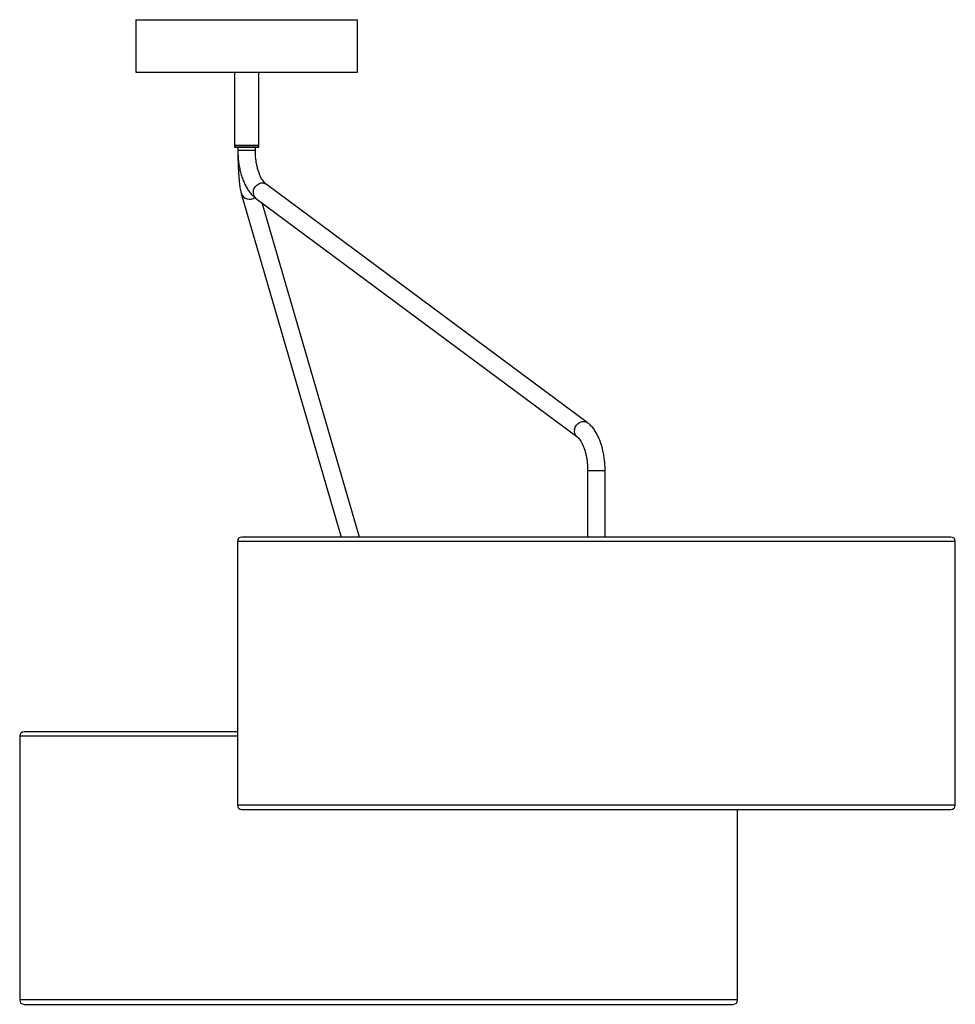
# Model space of a CAD drawing. Header units: millimetres. Extents: x 278 to 1127, y 312 to 664.
# Tile 1 of 5: x 278 to 385, y 323 to 435. Entities that reach past the tile are written whole.
import ezdxf

# ---------------------------------------------------------------- set-up
doc = ezdxf.new("R2010")
doc.units = ezdxf.units.MM

msp = doc.modelspace()

# ---------------------------------------------------------------- linework, layer by layer
at = {"color": 7, "linetype": 'Continuous', "lineweight": 25}
for p, q in [((291.33, 435.23), (291.33, 429.23)), ((291.33, 435.23), (316.73, 435.23)), ((316.73, 429.23), (316.73, 435.23)), ((291.33, 429.23), (316.73, 429.23)), ((302.63, 429.23), (302.63, 420.83)), ((305.43, 420.83), (305.43, 429.23)), ((302.63, 420.83), (302.63, 420.63)), ((302.63, 420.83), (302.82, 420.83)), ((304.03, 420.83), (302.63, 420.83)), ((302.63, 420.63), (302.82, 420.63)), ((302.82, 420.83), (305.43, 420.83)), ((302.82, 420.63), (305.43, 420.63)), ((303.03, 420.63), (303.03, 420.31)), ((305.43, 420.83), (304.03, 420.83)), ((305.03, 420.31), (305.03, 420.63)), ((305.43, 420.63), (305.43, 420.83)), ((343.03, 389.13), (306.25, 416.42)), ((303.42, 415.34), (314.85, 376.02)), ((305.06, 414.82), (341.84, 387.53)), ((316.94, 376.02), (305.82, 414.26)), ((343.07, 383.64), (343.07, 376.02)), ((345.07, 376.02), (345.07, 383.64)), ((302.97, 375.52), (302.97, 345.32)), ((384.67, 376.02), (303.47, 376.02)), ((385.17, 345.32), (385.17, 375.52)), ((278.05, 353.23), (278.05, 323.03)), ((302.97, 353.73), (278.55, 353.73)), ((303.47, 344.82), (384.67, 344.82)), ((360.25, 323.03), (360.25, 344.82)), ((278.55, 322.53), (359.75, 322.53))]:
    msp.add_line(p, q, dxfattribs=at)
at = {"color": 8, "linetype": 'Continuous', "lineweight": 25}
for p, q in [((303.03, 420.31), (303.16, 420.31)), ((303.16, 420.31), (305.03, 420.31)), ((343.07, 383.64), (343.2, 383.64)), ((343.2, 383.64), (345.07, 383.64)), ((384.85, 375.52), (302.97, 375.52)), ((385.17, 375.52), (384.85, 375.52)), ((302.97, 353.23), (278.05, 353.23)), ((384.85, 345.32), (302.97, 345.32)), ((385.17, 345.32), (384.85, 345.32)), ((360.25, 323.03), (278.05, 323.03))]:
    msp.add_line(p, q, dxfattribs=at)
at = {"color": 8, "linetype": 'Continuous', "lineweight": 25, "flags": 128}
for points in [[(304.79, 415.62), (304.87, 415.87), (305.01, 416.11), (305.19, 416.31), (305.41, 416.45), (305.65, 416.54), (305.89, 416.56), (306.11, 416.5), (306.25, 416.42)], [(341.57, 388.33), (341.65, 388.58), (341.79, 388.82), (341.98, 389.01), (342.2, 389.16), (342.43, 389.25), (342.67, 389.26), (342.89, 389.21), (343.03, 389.13)]]:
    msp.add_lwpolyline(points, dxfattribs=at)
at = {"color": 8, "linetype": 'Continuous', "lineweight": 25}
for centre, radius, start, end in [((304.36, 415.67), 0.991, 199.1015, 308.2426), ((305.56, 415.43), 0.793, 166.2712, 230.8707), ((342.34, 388.14), 0.793, 166.2887, 230.4565)]:
    msp.add_arc(centre, radius, start, end, dxfattribs=at)
at = {"color": 7, "linetype": 'Continuous', "lineweight": 25}
for centre, start, end in [((303.47, 375.52), 90, 180), ((384.67, 375.52), 0, 90), ((278.55, 353.23), 90, 180), ((303.47, 345.32), 180, 270), ((384.67, 345.32), 270, 0), ((278.55, 323.03), 180, 270), ((359.75, 323.03), 270, 0)]:
    msp.add_arc(centre, 0.5, start, end, dxfattribs=at)
for points, knots in [([(303.03, 420.31), (303.03, 420.2), (303.03, 419.89), (303.06, 419.37), (303.13, 418.78), (303.23, 418.19), (303.37, 417.62), (303.54, 417.08), (303.74, 416.57), (303.98, 416.1), (304.25, 415.66), (304.56, 415.27), (304.83, 415), (305.01, 414.86), (305.06, 414.82)], [0, 0, 0, 0, 0.047456, 0.136655, 0.226019, 0.315664, 0.405744, 0.49642, 0.587852, 0.680155, 0.773312, 0.866909, 0.959667, 1, 1, 1, 1]), ([(303.03, 420.31), (303.03, 420.21), (303.03, 419.92), (303.03, 419.43), (303.05, 418.87), (303.07, 418.33), (303.1, 417.81), (303.13, 417.31), (303.17, 416.85), (303.22, 416.42), (303.27, 416.03), (303.33, 415.67), (303.39, 415.46), (303.42, 415.34)], [0, 0, 0, 0, 0.048159, 0.139802, 0.231532, 0.323394, 0.415486, 0.507943, 0.600967, 0.694893, 0.790326, 0.88851, 1, 1, 1, 1]), ([(306.25, 416.42), (306.23, 416.44), (306.16, 416.5), (306.03, 416.63), (305.87, 416.84), (305.71, 417.1), (305.56, 417.42), (305.41, 417.79), (305.29, 418.19), (305.18, 418.64), (305.1, 419.11), (305.05, 419.61), (305.03, 420.01), (305.03, 420.24), (305.03, 420.31)], [0, 0, 0, 0, 0.04741, 0.137052, 0.225756, 0.314599, 0.404339, 0.495288, 0.587432, 0.68062, 0.774646, 0.869296, 0.964357, 1, 1, 1, 1]), ([(345.07, 383.64), (345.07, 383.75), (345.07, 384.06), (345.04, 384.57), (344.97, 385.17), (344.86, 385.76), (344.73, 386.32), (344.56, 386.87), (344.36, 387.38), (344.12, 387.85), (343.85, 388.29), (343.54, 388.68), (343.26, 388.95), (343.09, 389.09), (343.03, 389.13)], [0, 0, 0, 0, 0.047456, 0.136655, 0.226019, 0.315664, 0.405744, 0.49642, 0.587852, 0.680155, 0.773312, 0.866909, 0.959667, 1, 1, 1, 1]), ([(341.84, 387.53), (341.87, 387.51), (341.94, 387.45), (342.06, 387.32), (342.23, 387.11), (342.39, 386.85), (342.54, 386.53), (342.68, 386.16), (342.81, 385.76), (342.91, 385.31), (342.99, 384.84), (343.05, 384.34), (343.07, 383.94), (343.07, 383.7), (343.07, 383.64)], [0, 0, 0, 0, 0.04741, 0.137052, 0.225756, 0.314599, 0.404339, 0.495288, 0.587432, 0.68062, 0.774646, 0.869296, 0.964357, 1, 1, 1, 1])]:
    msp.add_open_spline(points, degree=3, knots=knots, dxfattribs=at)

doc.saveas('drawing.dxf')
